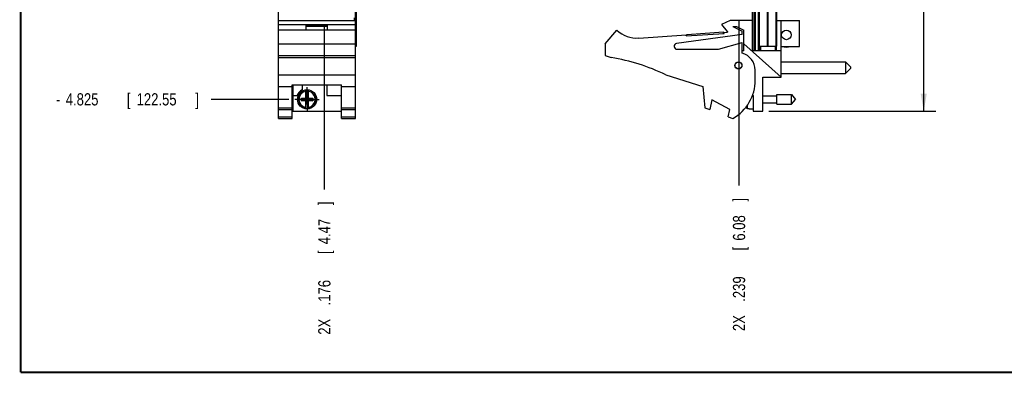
# Model space of a CAD drawing. Header units: inches. Extents: x 0.2 to 16.8, y 0.1 to 10.8.
# Tile 1 of 11: x 0.2 to 10.3, y 0.2 to 3.9. Entities that reach past the tile are written whole.
import ezdxf

# ---------------------------------------------------------------- set-up
doc = ezdxf.new("R2010")
doc.units = ezdxf.units.IN
doc.header["$LTSCALE"] = 0.935
doc.header["$MEASUREMENT"] = 0
doc.linetypes.add('CENTER', pattern=[0.6, 0.375, -0.075, 0.075, -0.075])
doc.layers.get('0').update_dxf_attribs({"linetype": 'CONTINUOUS'})
doc.layers.add('DEFAULT_1', color=7, linetype='CENTER')
doc.layers.add('DIMENSIONS', color=7, linetype='CONTINUOUS')
doc.styles.get("Standard").update_dxf_attribs({"font": 'txt', "width": 0.8})
doc.dimstyles.new('DIMSTYLE_1', dxfattribs={"dimtxt": 0.125, "dimasz": 0.18, "dimexe": 0.18, "dimexo": 0.0625, "dimgap": 0.09, "dimtad": 0, "dimtih": 1, "dimtoh": 1, "dimdec": 3, "dimzin": 4, "dimdsep": 46, "dimtxsty": 'STANDARD', "dimblk": '_FILLED', "dimblk1": '_FILLED', "dimblk2": '_FILLED', "dimcen": 0.09, "dimadec": 0, "dimazin": 0, "dimtp": 0.01, "dimtm": 0.01, "dimtfac": 1, "dimtdec": 3, "dimtofl": 0, "dimtmove": 0, "dimatfit": 3, "dimldrblk": '_FILLED', "dimfxl": 1, "dimtolj": 1, "dimtzin": 4, "dimarcsym": 0})
doc.dimstyles.new('DIMSTYLE_2', dxfattribs={"dimtxt": 0.125, "dimasz": 0.18, "dimexe": 0.18, "dimexo": 0.0625, "dimgap": 0.09, "dimtad": 0, "dimtih": 1, "dimtoh": 1, "dimdec": 3, "dimzin": 4, "dimdsep": 46, "dimtxsty": 'STANDARD', "dimblk": '_FILLED', "dimblk1": '_FILLED', "dimblk2": '_FILLED', "dimcen": 0.09, "dimadec": 0, "dimazin": 0, "dimtp": 0.01, "dimtm": 0.01, "dimtfac": 1, "dimtdec": 3, "dimtofl": 0, "dimtmove": 0, "dimatfit": 3, "dimldrblk": '_FILLED', "dimfxl": 1, "dimtolj": 1, "dimtzin": 4, "dimarcsym": 0})

# ---------------------------------------------------------------- blocks, each defined once
blk = doc.blocks.new('*D7')
at = {"layer": 'DIMENSIONS', "color": 2, "linetype": 'CONTINUOUS'}
blk.add_line((2.992, 3.05), (2.199, 3.05), dxfattribs=at)
at = {"layer": 'DIMENSIONS', "color": 2, "linetype": 'CONTINUOUS', "width": 0.8}
for s, p in [('[', (1.336, 2.988)), (']', (2.036, 2.988)), ('-', (0.611, 2.988)), ('4.825', (0.711, 2.988)), ('122.55', (1.436, 2.988))]:
    blk.add_text(s, height=0.125, dxfattribs=at).set_placement(p)
blk = doc.blocks.new('_FILLED')
at = {"color": 0, "linetype": 'BYBLOCK'}
blk.add_solid([(0, 0), (-1, 0.174), (-1, -0.174)], dxfattribs=at)
blk = doc.blocks.new('*D12')
at = {"layer": 'DIMENSIONS', "color": 2, "linetype": 'CONTINUOUS'}
blk.add_line((3.356, 3.812), (3.356, 2.13), dxfattribs=at)
at = {"layer": 'DIMENSIONS', "color": 2, "linetype": 'CONTINUOUS', "width": 0.8}
for s, p in [(']', (3.419, 1.968)), ('4.47', (3.419, 1.568)), ('[', (3.419, 1.468)), ('.176', (3.419, 0.943)), ('2X ', (3.419, 0.643))]:
    blk.add_text(s, height=0.125, rotation=90, dxfattribs=at).set_placement(p)
blk = doc.blocks.new('*D14')
at = {"layer": 'DIMENSIONS', "color": 2, "linetype": 'CONTINUOUS'}
for p, q in [((7.9, 7.993), (9.613, 7.993)), ((9.488, 7.993), (9.488, 5.718)), ((9.488, 2.928), (9.488, 5.468)), ((7.905, 2.928), (9.613, 2.928))]:
    blk.add_line(p, q, dxfattribs=at)
at = {"layer": 'DIMENSIONS', "color": 2, "linetype": 'CONTINUOUS', "xscale": 0.18, "yscale": 0.18, "zscale": 0.18}
for p, rotation in [((9.488, 7.993), 90), ((9.488, 2.928), 270)]:
    blk.add_blockref('_FILLED', p, dxfattribs=dict(at, rotation=rotation))
at = {"layer": 'DIMENSIONS', "color": 2, "linetype": 'CONTINUOUS', "width": 0.8}
for s, p in [('5.065', (8.776, 5.53)), ('[', (9.401, 5.53)), ('128.64', (9.501, 5.53)), (']', (10.101, 5.53))]:
    blk.add_text(s, height=0.125, dxfattribs=at).set_placement(p)
blk = doc.blocks.new('*D16')
at = {"layer": 'DIMENSIONS', "color": 2, "linetype": 'CONTINUOUS'}
blk.add_line((7.598, 3.864), (7.598, 2.168), dxfattribs=at)
at = {"layer": 'DIMENSIONS', "color": 2, "linetype": 'CONTINUOUS', "width": 0.8}
for s, p in [(']', (7.661, 2.005)), ('6.08', (7.661, 1.605)), ('[', (7.661, 1.505)), ('.239', (7.661, 0.98)), ('2X ', (7.661, 0.68))]:
    blk.add_text(s, height=0.125, rotation=90, dxfattribs=at).set_placement(p)

msp = doc.modelspace()

# ---------------------------------------------------------------- linework, layer by layer
at = {"color": 7, "linetype": 'CONTINUOUS'}
for p, q in [((2.886, 2.8552), (2.886, 7.9929)), ((3.674, 2.8552), (3.674, 7.9929)), ((7.7373, 3.5472), (7.7373, 7.9934)), ((7.7493, 7.9929), (7.7493, 3.5499)), ((7.7553, 7.9929), (7.7553, 3.5499)), ((7.7673, 3.5499), (7.7673, 7.9929)), ((3.6857, 3.5929), (3.6857, 7.5929)), ((7.7965, 3.5499), (7.7965, 7.6429)), ((7.7983, 3.5929), (7.7983, 7.5929)), ((7.8073, 3.5929), (7.8073, 7.5929)), ((7.8892, 3.5929), (7.8892, 7.5929)), ((7.8954, 3.5929), (7.8954, 7.5929)), ((7.9773, 3.5929), (7.9773, 7.5929)), ((7.9863, 3.5929), (7.9863, 7.5929)), ((2.886, 3.8572), (3.674, 3.8572)), ((7.5073, 3.8572), (7.4183, 3.8142)), ((7.7373, 3.8572), (7.5073, 3.8572)), ((7.9863, 3.8572), (8.2183, 3.8572)), ((8.0283, 3.2782), (8.0283, 3.8572)), ((8.2183, 3.5922), (8.2183, 3.8572)), ((2.886, 3.8142), (3.674, 3.8142)), ((3.674, 3.7572), (2.886, 3.7572)), ((3.17, 3.8042), (3.39, 3.8042)), ((3.17, 3.7572), (3.17, 3.8042)), ((3.17, 3.7972), (3.39, 3.7972)), ((3.39, 3.7572), (3.39, 3.8042)), ((6.2293, 3.6172), (6.3493, 3.7572)), ((7.0654, 3.7151), (7.4396, 3.7396)), ((7.4183, 3.8142), (7.4783, 3.7442)), ((7.4405, 3.7246), (7.4396, 3.7396)), ((7.4474, 3.7351), (7.4793, 3.7372)), ((7.448, 3.7251), (7.4474, 3.7351)), ((7.4783, 3.7442), (7.4793, 3.7457)), ((7.4793, 3.7457), (7.4793, 3.7372)), ((7.5353, 3.7942), (7.5715, 3.7942)), ((7.5353, 3.7942), (7.6293, 3.7472)), ((7.5715, 3.7942), (7.6473, 3.7572)), ((7.6293, 3.7122), (7.6293, 3.7472)), ((7.6473, 3.5472), (7.6473, 3.7572)), ((6.5729, 3.6778), (7.0582, 3.7096)), ((7.6293, 3.7122), (6.9603, 3.6219)), ((7.0589, 3.6996), (7.0582, 3.7096)), ((7.0589, 3.6996), (7.448, 3.7251)), ((7.0663, 3.7001), (7.0654, 3.7151)), ((7.3893, 3.5622), (7.6293, 3.6322)), ((7.6293, 3.5222), (7.6293, 3.6322)), ((2.886, 3.6172), (3.674, 3.6172)), ((3.674, 3.5929), (3.6857, 3.5929)), ((6.2293, 3.6172), (6.2293, 3.4972)), ((6.9643, 3.5622), (7.3893, 3.5622)), ((7.6473, 3.5472), (7.6293, 3.5472)), ((8.0283, 3.2782), (7.6473, 3.6188)), ((7.7373, 3.5499), (7.9773, 3.5499)), ((8.0283, 3.5472), (7.7373, 3.5472)), ((7.7983, 3.5929), (7.9863, 3.5929)), ((7.8073, 3.5929), (7.8073, 3.5499)), ((7.8173, 3.5929), (7.8173, 3.5499)), ((7.8423, 3.5499), (7.8423, 3.5472)), ((7.9673, 3.5929), (7.9673, 3.5499)), ((7.9773, 3.5929), (7.9773, 3.5499)), ((8.0283, 3.5922), (8.2183, 3.5922)), ((2.886, 3.4972), (3.674, 3.4972)), ((2.886, 3.4776), (3.674, 3.4776)), ((6.2293, 3.4972), (6.2913, 3.4776)), ((8.0283, 3.4335), (8.6883, 3.4335)), ((8.6883, 3.4335), (8.7383, 3.3835)), ((8.6883, 3.4335), (8.6883, 3.3155)), ((7.7643, 3.2471), (7.7643, 3.3479)), ((8.6883, 3.3155), (8.7383, 3.3655)), ((8.7383, 3.3835), (8.7383, 3.3655)), ((2.886, 3.3019), (3.674, 3.3019)), ((6.8493, 3.3019), (7.2293, 3.1822)), ((7.8423, 3.2782), (8.0283, 3.2782)), ((7.8423, 2.9282), (7.8423, 3.2782)), ((8.0283, 3.3155), (8.6883, 3.3155)), ((2.886, 3.1822), (3.028, 3.1822)), ((3.028, 3.1974), (3.532, 3.1974)), ((3.028, 2.8552), (3.028, 3.1974)), ((3.034, 3.1974), (3.034, 2.9282)), ((3.131, 3.1974), (3.131, 3.1475)), ((3.1662, 3.0619), (3.1662, 3.1448)), ((3.1938, 3.0619), (3.1938, 3.1448)), ((3.381, 3.1974), (3.381, 3.0882)), ((3.532, 2.8552), (3.532, 3.1974)), ((3.532, 3.1822), (3.674, 3.1822)), ((7.2293, 3.1822), (7.2493, 2.9652)), ((3.034, 3.0882), (3.0779, 3.0882)), ((3.1229, 3.0364), (3.2371, 3.0639)), ((3.1229, 3.0639), (3.1662, 3.0639)), ((3.1229, 3.0639), (3.2371, 3.0364)), ((3.1229, 3.0364), (3.1229, 3.0639)), ((3.1662, 3.0364), (3.1229, 3.0364)), ((3.1662, 3.0619), (3.1683, 3.0619)), ((3.1662, 3.0384), (3.1683, 3.0384)), ((3.1662, 2.9555), (3.1662, 3.0384)), ((3.1917, 3.0987), (3.1683, 3.0987)), ((3.1917, 3.0016), (3.1683, 3.0987)), ((3.1683, 3.0987), (3.1683, 3.0619)), ((3.1683, 3.0016), (3.1917, 3.0987)), ((3.1917, 3.0384), (3.1683, 3.0619)), ((3.1683, 3.0384), (3.1917, 3.0619)), ((3.1683, 3.0384), (3.1683, 3.0016)), ((3.1917, 3.0619), (3.1917, 3.0987)), ((3.1938, 3.0619), (3.1917, 3.0619)), ((3.1938, 3.0384), (3.1917, 3.0384)), ((3.1917, 3.0016), (3.1917, 3.0384)), ((3.1938, 3.0639), (3.2371, 3.0639)), ((3.1938, 2.9555), (3.1938, 3.0384)), ((3.2371, 3.0364), (3.1938, 3.0364)), ((3.2371, 3.0639), (3.2371, 3.0364)), ((3.381, 3.0882), (3.532, 3.0882)), ((7.3193, 3.0459), (7.2993, 2.9459)), ((7.5033, 2.9459), (7.3193, 3.0459)), ((7.7369, 3.0926), (7.7423, 3.0882)), ((7.7423, 3.0882), (7.7423, 2.9282)), ((7.8423, 3.0852), (7.986, 3.0852)), ((7.986, 3.0994), (8.1341, 3.0994)), ((7.986, 3.0009), (7.986, 3.0994)), ((8.1341, 3.0994), (8.1754, 3.0502)), ((8.1341, 3.0009), (8.1341, 3.0994)), ((8.1341, 3.0009), (8.1754, 3.0502)), ((2.886, 2.9652), (3.028, 2.9652)), ((2.886, 2.9459), (3.028, 2.9459)), ((3.034, 2.9282), (3.532, 2.9282)), ((3.1917, 3.0016), (3.1683, 3.0016)), ((3.532, 2.9652), (3.674, 2.9652)), ((3.532, 2.9459), (3.674, 2.9459)), ((7.2493, 2.9652), (7.2993, 2.9459)), ((7.4887, 2.8731), (7.5033, 2.9459)), ((7.6709, 2.9681), (7.6709, 2.9727)), ((7.6852, 2.9564), (7.6852, 2.9923)), ((7.701, 2.9555), (7.701, 2.9545)), ((7.701, 2.9545), (7.7423, 2.9521)), ((7.7423, 2.9282), (7.8423, 2.9282)), ((7.8423, 3.0151), (7.986, 3.0151)), ((7.986, 3.0009), (8.1341, 3.0009)), ((2.886, 2.8731), (3.028, 2.8731)), ((2.886, 2.8552), (3.028, 2.8552)), ((3.532, 2.8731), (3.674, 2.8731)), ((3.532, 2.8552), (3.674, 2.8552)), ((7.4887, 2.8731), (7.5353, 2.8552))]:
    msp.add_line(p, q, dxfattribs=at)
at = {"color": 9, "linetype": 'CONTINUOUS'}
for p, q in [((3.677, 3.5929), (3.677, 7.5929)), ((3.6856, 3.5929), (3.6856, 7.5929)), ((3.662, 3.8841), (3.662, 3.8572))]:
    msp.add_line(p, q, dxfattribs=at)
at = {"color": 7, "linetype": 'CONTINUOUS', "const_width": 0.02}
for points in [[(0.25, 10.7586), (0.25, 0.2586)], [(0.25, 0.2586), (16.75, 0.2586)]]:
    msp.add_lwpolyline(points, dxfattribs=at)
at = {"color": 7, "linetype": 'CONTINUOUS'}
for centre, radius in [((8.0833, 3.7096), 0.0492), ((7.5923, 3.3972), 0.0365), ((7.5923, 3.3972), 0.035), ((3.18, 3.0502), 0.098)]:
    msp.add_circle(centre, radius, dxfattribs=at)
for centre, radius, start, end in [((6.5533, 3.9772), 0.3, 227.16657, 273.74672), ((6.9643, 3.5922), 0.03, 97.68448, 270), ((8.0833, 3.7096), 0.125, 249.91948, 290.08052), ((5.968, 1.4776), 2.026, 64.21446, 80.81669), ((7.5843, 3.3479), 0.18, 0, 75.52249), ((7.3143, 3.2471), 0.45, 299.41364, 360), ((3.18, 3.0502), 0.109, 116.71426, 159.59683), ((3.18, 3.0502), 0.0956, 81.71661, 98.28339), ((3.18, 3.0502), 0.0956, 261.71661, 278.28339), ((7.9726, 3.0502), 0.3127, 194.53812, 195.21193)]:
    msp.add_arc(centre, radius, start, end, dxfattribs=at)
at = {"color": 9, "linetype": 'CONTINUOUS'}
for radius, start, end in [(0.0947, 98.36374, 261.63626), (0.0832, 99.53359, 260.46641), (0.0947, 278.36374, 81.63626), (0.0832, 279.53359, 80.46641)]:
    msp.add_arc((3.18, 3.0502), radius, start, end, dxfattribs=at)
at = {"color": 7, "linetype": 'CONTINUOUS'}
for points, knots in [([(7.6852, 2.9564), (7.6848, 2.9564), (7.6842, 2.9565), (7.6832, 2.9567), (7.6823, 2.9569), (7.6813, 2.9571), (7.6804, 2.9575), (7.6795, 2.9578), (7.6786, 2.9583), (7.6778, 2.9588), (7.677, 2.9593), (7.6762, 2.9599), (7.6754, 2.9606), (7.6747, 2.9612), (7.6741, 2.962), (7.6735, 2.9628), (7.6729, 2.9636), (7.6724, 2.9644), (7.6719, 2.9653), (7.6715, 2.9662), (7.6712, 2.9671), (7.671, 2.9678), (7.6709, 2.9681)], [0, 0, 0, 0, 0.0494971, 0.0990346, 0.1485505, 0.1981384, 0.2477425, 0.2973836, 0.3471047, 0.3968387, 0.4466764, 0.4965651, 0.5465174, 0.5965787, 0.6466783, 0.696903, 0.7471974, 0.7975728, 0.848066, 0.8986045, 0.9492705, 1, 1, 1, 1]), ([(7.6852, 2.9564), (7.6869, 2.9563), (7.6904, 2.9561), (7.6957, 2.9558), (7.6992, 2.9556), (7.701, 2.9555)], [0, 0, 0, 0, 0.3324114, 0.6657448, 1, 1, 1, 1])]:
    msp.add_open_spline(points, degree=3, knots=knots, dxfattribs=at)
at = {"layer": 'DEFAULT_1', "color": 7, "linetype": 'CENTER'}
for q in [(3.18, 3.1753), (3.0549, 3.0502), (3.3051, 3.0502), (3.18, 2.9251)]:
    msp.add_line((3.18, 3.0502), q, dxfattribs=at)

# ---------------------------------------------------------------- dimensions: what is measured, and where the dimension line sits
at = {"layer": 'DIMENSIONS', "color": 2, "linetype": 'CONTINUOUS'}
dim = msp.add_linear_dim(base=(9.4883, 7.9929), p1=(7.9048, 2.9282), p2=(7.8998, 7.9929), angle=90, dimstyle='DIMSTYLE_2', dxfattribs=at)
dim.commit()
dim.dimension.update_dxf_attribs({"geometry": '*D14', "text_midpoint": (9.4883, 5.593), "dimtype": 160})
for feature_location, offset, dtype, origin, text, picture, middle in [((2.9924, 3.0502), (-0.7939, 0), 0, (3.0549, 7.8749), '-<>', '*D7', (1.3735, 3.0502)), ((3.356, 3.8123), (0, -1.682), 1, (3.18, 7.8749), '2X <>', '*D12', (3.356, 1.3553)), ((7.598, 3.8636), (0, -1.696), 1, (7.8373, 7.6584), '2X <>', '*D16', (7.598, 1.3927))]:
    dim = msp.add_ordinate_dim(feature_location=feature_location, offset=offset, dtype=dtype, origin=origin, text=text, dimstyle='DIMSTYLE_1', dxfattribs=at)
    dim.commit()
    dim.dimension.update_dxf_attribs({"geometry": picture, "text_midpoint": middle})

doc.saveas('drawing.dxf')
